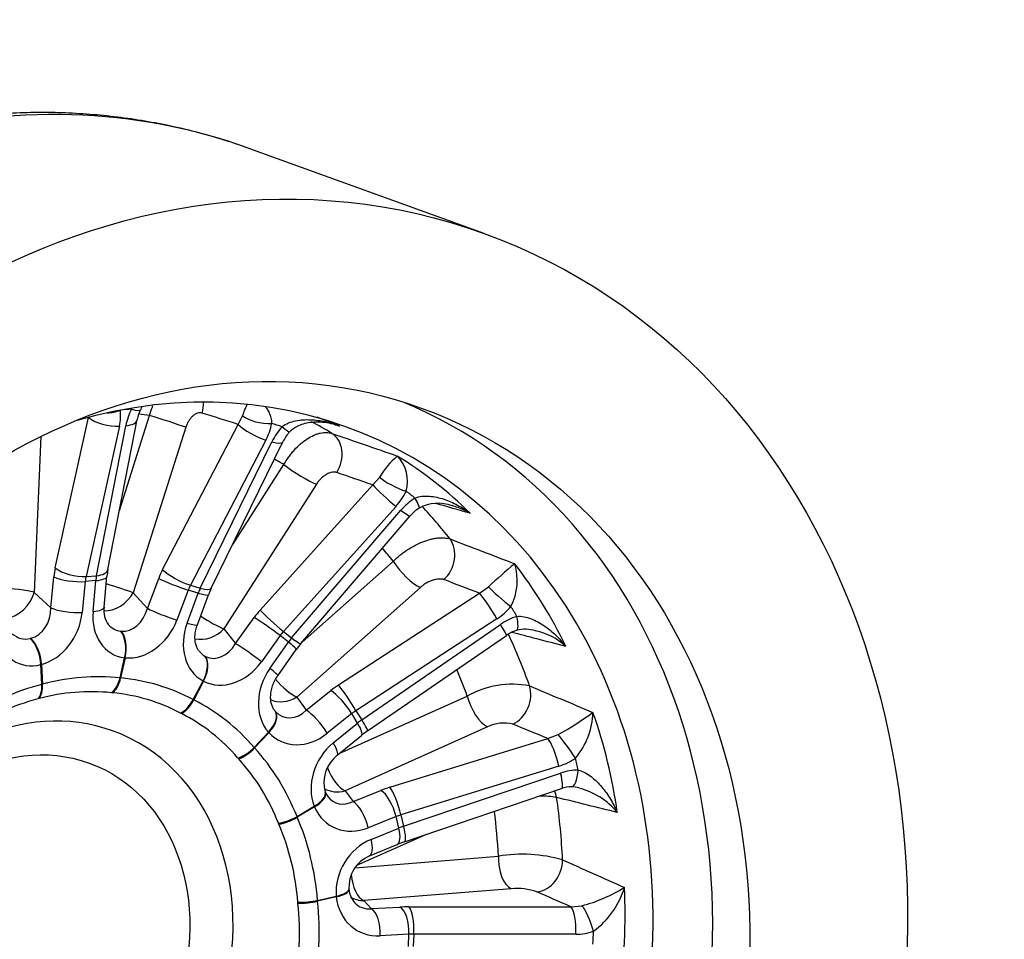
# Model space of a CAD drawing. Header units: millimetres. Extents: x 0 to 1782, y 0 to 1260.
# Tile 5 of 12: x 1205 to 1415, y 356 to 553. Entities that reach past the tile are written whole.
import ezdxf

# ---------------------------------------------------------------- set-up
doc = ezdxf.new("R2010")
doc.units = ezdxf.units.MM
doc.header["$LTSCALE"] = 6
doc.layers.add('CAP355G', color=7, linetype='Continuous')
doc.layers.add('Default', color=7, linetype='Continuous')

# ---------------------------------------------------------------- blocks, each defined once
blk = doc.blocks.new('SE1')
at = {"layer": 'CAP355G', "color": 7, "linetype": 'Continuous'}
for p, q in [((1304.34, 507.35), (1254.21, 525.47)), ((1212.62, 435.85), (1219.75, 467.99)), ((1223.87, 435.47), (1230.12, 467.54)), ((1226.33, 448.09), (1232.79, 468.4)), ((1251.7, 466.53), (1252.66, 468.36)), ((1226.33, 466.13), (1219.2, 433.99)), ((1221.44, 434.17), (1227.69, 466.24)), ((1240.54, 465.9), (1229.29, 430.53)), ((1235.57, 435.47), (1251.7, 466.53)), ((1209.55, 463.95), (1208.08, 430.61)), ((1257.65, 463.17), (1241.52, 432.11)), ((1243.61, 431.49), (1258.92, 462.79)), ((1245.98, 431.51), (1261.29, 462.82)), ((1250.55, 440.86), (1261.49, 457.94)), ((1280.49, 453.59), (1281.97, 455.26)), ((1268.45, 453.74), (1248.64, 422.82)), ((1256.43, 426.83), (1280.49, 453.59)), ((1285.46, 448.99), (1261.4, 422.23)), ((1263.14, 420.86), (1286.52, 448.15)), ((1265.13, 419.66), (1288.51, 446.96)), ((1265.39, 419.96), (1284.89, 437.26)), ((1211.68, 427.32), (1212.32, 433.92)), ((1219.2, 433.99), (1221.44, 434.17)), ((1223.08, 427.46), (1223.67, 434.06)), ((1232.31, 427.19), (1234.74, 433.6)), ((1219.02, 432.93), (1218.38, 426.33)), ((1221.3, 433.12), (1219.02, 432.93)), ((1220.71, 426.52), (1221.3, 433.12)), ((1241.52, 432.11), (1243.61, 431.49)), ((1290.67, 431.68), (1264.25, 408.23)), ((1303.3, 430.44), (1305.21, 431.76)), ((1208.08, 430.61), (1211.68, 427.32)), ((1229.29, 430.53), (1232.31, 427.19)), ((1241.06, 431.1), (1238.63, 424.69)), ((1240.81, 424.04), (1243.18, 430.46)), ((1243.18, 430.46), (1241.06, 431.1)), ((1243, 423.67), (1245.38, 430.1)), ((1273.16, 410.8), (1303.3, 430.44)), ((1251.13, 419.64), (1255.13, 425.22)), ((1307.04, 424.96), (1276.9, 405.31)), ((1278.13, 403.33), (1307.79, 423.75)), ((1248.64, 422.82), (1251.13, 419.64)), ((1260.69, 421.36), (1256.69, 415.78)), ((1262.46, 419.96), (1260.69, 421.36)), ((1261.4, 422.23), (1263.14, 420.86)), ((1279.4, 400.99), (1309.06, 421.41)), ((1258.5, 414.35), (1262.46, 419.96)), ((1260.19, 412.79), (1264.15, 418.4)), ((1209.74, 410.93), (1209.54, 415.15)), ((1209.68, 415.19), (1209.88, 410.97)), ((1226.46, 412.32), (1227.45, 416.64)), ((1227.59, 416.62), (1226.6, 412.3)), ((1209.74, 410.93), (1209.88, 410.97)), ((1226.46, 412.32), (1226.6, 412.3)), ((1242.1, 407.67), (1244.21, 411.66)), ((1244.33, 411.59), (1242.23, 407.61)), ((1224.89, 409.12), (1224.65, 409.15)), ((1266.28, 405.41), (1271.5, 409.6)), ((1273.34, 396.13), (1300.69, 408.41)), ((1209.15, 407.88), (1208.91, 407.82)), ((1242.1, 407.67), (1242.23, 407.61)), ((1264.25, 408.23), (1266.28, 405.41)), ((1239.6, 404.68), (1239.4, 404.79)), ((1275.99, 404.67), (1270.78, 400.47)), ((1277.24, 402.65), (1275.99, 404.67)), ((1276.9, 405.31), (1278.13, 403.33)), ((1272.05, 398.41), (1277.24, 402.65)), ((1255.14, 397.45), (1258.18, 400.71)), ((1258.27, 400.6), (1255.24, 397.35)), ((1272.9, 395.77), (1278.08, 400.01)), ((1305.02, 401.87), (1274.57, 388.2)), ((1317.9, 399.35), (1320.11, 400.18)), ((1284.12, 388.92), (1317.9, 399.35)), ((1255.14, 397.45), (1255.24, 397.35)), ((1251.85, 395), (1251.69, 395.18)), ((1320.29, 393.44), (1286.5, 383.01)), ((1287.09, 380.61), (1320.64, 391.98)), ((1274.57, 388.2), (1276.29, 385.88)), ((1276.29, 385.88), (1282.25, 388.26)), ((1287.28, 377.29), (1320.83, 388.66)), ((1264.3, 382.66), (1267.99, 384.86)), ((1268.05, 384.72), (1264.36, 382.52)), ((1260.42, 381.02), (1260.33, 381.26)), ((1264.3, 382.66), (1264.36, 382.52)), ((1285.48, 382.66), (1279.53, 380.28)), ((1286.07, 380.22), (1285.48, 382.66)), ((1286.5, 383.01), (1287.09, 380.61)), ((1292.09, 378.92), (1277.05, 372.17)), ((1280.13, 377.78), (1286.07, 380.22)), ((1279.77, 374.27), (1285.7, 376.71)), ((1276.71, 371.71), (1307.36, 374.2)), ((1310.1, 367.25), (1278.6, 364.69)), ((1264.49, 364.12), (1264.47, 364.39)), ((1268.68, 364.74), (1272.68, 365.66)), ((1268.68, 364.74), (1268.7, 364.58)), ((1272.7, 365.5), (1268.7, 364.58)), ((1278.6, 364.69), (1280.18, 362.98)), ((1280.18, 362.98), (1286.31, 363.31)), ((1288.24, 363.36), (1322.87, 363.36)), ((1322.87, 363.36), (1325.21, 363.59)), ((1288.22, 357.49), (1282.08, 357.16)), ((1288.1, 354.86), (1288.22, 357.49)), ((1289.27, 357.5), (1289.15, 354.92)), ((1323.9, 357.51), (1289.27, 357.5))]:
    blk.add_line(p, q, dxfattribs=at)
for centre, radius, start, end in [((1216.03, 468.51), 10.57, 347.0078, 5.757), ((1240.84, 463.61), 13.41, 152.6899, 168.6818), ((1238.25, 465.9), 8.29, 152.3833, 168.5782), ((1238.89, 384.65), 88.52, 67.0542, 70.3941), ((1246.49, 469.04), 12.61, 332.2636, 349.2749), ((1271.88, 456.43), 14.43, 138.2847, 153.8221), ((-1875.58, -9430.13), 10385.22, 72.349069, 72.355276), ((1269.45, 458.83), 9.08, 137.8226, 153.9515), ((1296.75, 446.67), 17.1, 130.0995, 149.8482), ((1239.7, 385.18), 87.64, 45.343, 58.3065), ((1280.17, 454.34), 7.76, 344.1935, 44.1192), ((1275.36, 458.12), 13.61, 317.8952, 334.3734), ((1297.3, 438.93), 14.18, 123.4043, 139.4362), ((1295.09, 441.4), 8.61, 122.7053, 139.7896), ((1294.51, 440.99), 8.66, 70.1453, 118.0239), ((-1767.46, -10329.67), 11205.58, 74.10594, 74.144772), ((1387.52, 344.16), 120.21, 129.6376, 133.2173), ((1299.58, 433.14), 11.81, 331.9347, 17.7145), ((1234.48, 377.4), 96.7, 25.5108, 37.8492), ((1239.74, 432.53), 16.14, 169.5328, 174.5856), ((1262.07, 423.81), 17.84, 154.4279, 159.3552), ((1227.94, 426.69), 4.92, 171.049, 217.456), ((1299.69, 436.26), 13.49, 303.0701, 319.9367), ((1315.24, 412.98), 13.09, 107.4594, 124.6644), ((1313.33, 415.38), 7.39, 106.4525, 125.2687), ((1313.13, 415.54), 7.18, 72.606, 105.2332), ((1312.47, 409.05), 13.64, 47.1017, 78.0575), ((1280.42, 406.76), 20.01, 139.8236, 144.4149), ((1310.26, 391.74), 19.23, 78.7935, 119.847), ((1220.29, 366.83), 42.54, 84.1128, 105.1881), ((1221.38, 370.91), 38.37, 61.9981, 84.7493), ((1222.01, 358.58), 50.95, 104.8999, 123.4589), ((1221.85, 369.67), 39.25, 40.5338, 63.1157), ((1287.28, 459.69), 67.96, 298.8848, 306.3534), ((1311.99, 405.32), 15.58, 319.3316, 358.6493), ((1222.92, 368.17), 110.92, 7.9656, 19.3666), ((1308.5, 394.63), 8.04, 75.9349, 115.6571), ((1292.76, 381.8), 23.39, 124.8599, 128.8764), ((1277.41, 389.94), 7.37, 127.7685, 195.965), ((1218.83, 365.13), 44.52, 21.2344, 42.1256), ((1316.56, 405.47), 12.59, 287.2047, 305.0966), ((1324.47, 380.79), 11.82, 90.2133, 108.8826), ((1274.09, 389.41), 4.04, 201.6163, 203.2099), ((1273.72, 389.25), 3.64, 203.2281, 218.8306), ((1322.86, 383.05), 5.97, 88.5923, 109.8837), ((1323.16, 384.38), 4.65, 72.2914, 91.7502), ((1320.78, 373.72), 15.49, 39.3159, 75.8854), ((1315.72, 361.03), 26.04, 81.0025, 88.7578), ((1212.38, 360.53), 52.23, 4.2346, 23.0976), ((1297.4, 347.76), 31.22, 108.9307, 112.0091), ((1282.76, 367.53), 7.37, 113.9639, 182.8816), ((1312.44, 342.95), 31.66, 74.2147, 99.2358), ((1279.94, 367.52), 4.56, 184.5935, 186.1919), ((1280.01, 367.4), 4.61, 184.5556, 222.0315), ((1311.25, 353.86), 13.43, 71.1318, 94.9168), ((1316.36, 396.53), 34.1, 285.0432, 301.7065), ((1317.25, 372.52), 17.75, 305.9623, 343.6128), ((1210.38, 361.41), 124.05, 352.1514, 2.8189), ((1205.5, 357.74), 59.34, 348.8026, 6.1677), ((1323.88, 369.04), 11.53, 270.0704, 289.2168)]:
    blk.add_arc(centre, radius, start, end, dxfattribs=at)
for centre, major_axis, ratio, start_param, end_param in [((1193.87, 358.54), (60.34, 166.93), 0.827748, 0, 3.141593), ((1231.21, 345.04), (-43.71, -120.92), 0.827748, 0, 3.686084), ((1236.08, 343.28), (46.85, 129.59), 0.827748, 3.178495, 6.246283), ((1224.07, 471.82), (4.97, 0.55), 0.560871, 4.573437, 5.171789), ((1204.25, 357.02), (78.31, 97.26), 0.733818, 0.596614, 0.619644), ((1226.45, 472.01), (-4.45, 2.28), 0.23059, 2.274243, 3.140267), ((1239.42, 470.31), (-1.8, -5.72), 0.797674, 1.584166, 1.977683), ((1859, 138.1), (-1548.14, 509.26), 0.077461, -1.119816, -1.119747), ((1223.85, 468.38), (4.88, -1.08), 0.40934, 3.812905, 5.333337), ((1225.22, 468.49), (-4.91, 0.96), 0.424374, 2.181019, 3.141726), ((1207.32, 353.68), (40.1, 110.93), 0.827748, 0.154765, 0.178811), ((1235.96, 467.26), (5.72, -1.82), 0.026331, 0.647562, 2.165999), ((1856.09, 121.81), (-1540.74, 550.3), 0.081676, -1.138715, -1.133283), ((1256.75, 468.92), (4.92, -0.9), 0.415092, 3.810717, 5.233449), ((1255.52, 465.39), (4.44, -2.3), 0.243481, 3.812562, 5.332994), ((1204.83, 356.96), (86.08, 91.85), 0.767695, 0.354277, 0.377307), ((1258.98, 468.25), (-3.74, 3.32), 0.062431, 2.229826, 3.138651), ((1212.51, 351.8), (43.5, 120.34), 0.827748, 6.118544, 6.16561), ((1269.02, 459.3), (-1.96, -5.67), 0.794687, 1.293113, 2.965407), ((1256.8, 465.01), (-4.49, 2.2), 0.259534, 2.185332, 3.141593), ((1207.32, 353.68), (40.1, 110.93), 0.827748, -0.159394, -0.135658), ((1264.66, 456.79), (5.05, -3.24), 0.148156, 4.133343, 5.651779), ((1849.03, 106.75), (-1523.02, 588.16), 0.079397, -1.157768, -1.152336), ((1285.83, 454.28), (4.52, -2.15), 0.249699, 3.817095, 5.239827), ((1283.65, 451.04), (3.72, -3.34), 0.07593, 3.767035, 5.287467), ((1205.35, 356.69), (92.67, 86.12), 0.806069, 0.114382, 0.137412), ((1287.68, 452.83), (-2.75, 4.18), 0.090822, 3.144978, 4.139245), ((1212.51, 351.8), (43.5, 120.34), 0.827748, 5.804385, 5.888071), ((1284.71, 450.21), (-3.8, 3.25), 0.09143, 2.143854, 3.141593), ((1293.1, 437.77), (-2.13, -5.61), 0.794804, 1.002857, 2.675152), ((1207.32, 353.68), (40.1, 110.93), 0.827748, -0.473554, -0.438138), ((1218.55, 430.92), (-1.06, 10.95), 0.568203, 1.050213, 1.239004), ((1216.72, 436.24), (4.88, -1.08), 0.40934, 3.812905, 5.333337), ((1288.05, 436.12), (3.98, -4.49), 0.308141, 4.196969, 5.715405), ((1216.42, 434.31), (4.98, -0.48), 0.267807, 3.771451, 5.290091), ((1222.64, 431.32), (-0.67, 5.96), 0.604099, 1.040809, 1.2296), ((1223.94, 431.42), (-0.34, 5.99), 0.445181, 1.069507, 1.258298), ((1218.69, 434.5), (-4.98, 0.44), 0.272643, 2.14633, 3.139001), ((1218.96, 436.42), (-4.91, 0.96), 0.424374, 2.181019, 3.141593), ((1240.68, 430.45), (3.12, 10.55), 0.603861, 1.260887, 1.449677), ((1238.56, 432.47), (4.68, -1.77), 0.0964, 3.792435, 5.311074), ((1239.39, 434.33), (4.44, -2.3), 0.243481, 3.812562, 5.332994), ((1224.7, 431.89), (5.72, -1.82), 0.026331, 0.647562, 1.787063), ((1244.5, 429.32), (1.69, 5.76), 0.640006, 1.259456, 1.448246), ((1245.72, 428.96), (1.74, 5.74), 0.480947, 1.263781, 1.452572), ((1241.49, 433.71), (-4.49, 2.2), 0.259534, 2.185332, 3.141593), ((1838.54, 94.41), (-1496.48, 619.67), 0.070698, -1.17593, -1.170498), ((1308.44, 429.36), (3.83, -3.21), 0.080882, 3.777508, 5.200241), ((1203.17, 430.14), (5.99, -0.26), 0.198241, 0.617509, 1.965002), ((1203.17, 430.14), (4.05, 4.42), 0.696591, 3.85892, 5.37075), ((1224.7, 431.89), (4.45, 4.03), 0.74876, 3.79828, 5.140448), ((1240.69, 431.83), (-4.69, 1.73), 0.101564, 2.168724, 3.141593), ((1305.48, 426.74), (2.73, -4.19), 0.076915, 1.082352, 2.602783), ((1206.45, 427.13), (-0.29, -6.48), 0.805884, 0.244763, 1.636301), ((1215.77, 427.71), (4.98, -0.48), 0.267807, 3.771451, 5.290091), ((1218.1, 427.9), (-4.98, 0.44), 0.272643, 2.14633, 3.141593), ((1205.75, 356.24), (97.82, 80.24), 0.848032, 6.157781, 6.180811), ((1209.06, 425.75), (4.61, 10.2), 0.801333, 3.721801, 5.113339), ((1230.07, 427.46), (4.99, 10.14), 0.787257, 2.026808, 3.418346), ((1227.46, 428.84), (-0.93, -6.49), 0.776431, 0.034489, 1.426027), ((1236.14, 426.06), (4.68, -1.77), 0.0964, 3.792435, 5.311074), ((1244.85, 425.87), (5.05, -3.24), 0.148156, 4.578653, 5.651779), ((1260.77, 422.02), (-6.9, -8.57), 0.584514, 4.619596, 4.808387), ((1258.29, 422.67), (4.06, -2.91), 0.077321, 0.997433, 2.516073), ((1259.59, 424.29), (3.72, -3.34), 0.07593, 3.767035, 5.287467), ((1309.74, 427.25), (-1.49, 4.77), 0.214165, 3.144747, 4.264496), ((1227.46, 428.84), (1.15, 6.46), 0.751257, 2.616979, 3.193863), ((1229.96, 427.47), (4.97, 10.12), 0.805067, 3.438601, 4.830139), ((1249.61, 421.6), (5.49, 9.89), 0.799358, 1.761208, 3.152746), ((1238.31, 425.41), (-4.69, 1.73), 0.101564, 2.168724, 3.141593), ((1306.22, 425.53), (-2.84, 4.12), 0.063485, 3.141593, 4.222165), ((1209.17, 425.78), (4.46, 10.31), 0.782692, 2.295802, 3.68734), ((1206.45, 427.13), (0.47, 6.5), 0.775808, 2.593841, 3.400853), ((1232.49, 423.28), (-7.69, -0.39), 0.129477, 0.685092, 0.712592), ((1224.84, 418.02), (-0.55, -4.97), 0.562585, 1.352507, 2.686821), ((1225.1, 417.99), (-0.46, -4.98), 0.536171, 1.342619, 2.676933), ((1244.85, 425.87), (4.73, 3.7), 0.804465, 3.718535, 4.898288), ((1263.94, 419.48), (3.82, 4.63), 0.620513, 1.485475, 1.674266), ((1212.51, 351.8), (43.5, 120.34), 0.827748, 5.490226, 5.592908), ((1212.43, 421.64), (-7.17, -1.56), 0.042581, -0.807571, -0.780071), ((1206.82, 416.5), (1.24, -4.84), 0.502147, 1.162559, 2.496873), ((1207.07, 416.57), (1.29, -4.83), 0.472581, 1.157602, 2.491916), ((1247.12, 422.97), (1.55, 6.36), 0.763979, 2.964312, 4.35585), ((1254.29, 417.09), (4.06, -2.91), 0.077321, 0.997433, 2.516073), ((1264.95, 418.68), (-3.62, -4.78), 0.461537, 4.604353, 4.793144), ((1260.06, 421.28), (-4.09, 2.88), 0.072335, 3.141593, 4.138445), ((1261.34, 422.92), (-3.8, 3.25), 0.09143, 2.143854, 3.141593), ((1247.12, 422.97), (-1.79, -6.28), 0.743907, 5.796687, 6.124047), ((1241.72, 413.03), (-2.36, -4.41), 0.569139, 1.565613, 2.899927), ((1241.94, 412.91), (-2.25, -4.46), 0.546091, 1.551288, 2.885602), ((1251.26, 417.67), (-7.93, 0.74), 0.289177, 0.604286, 0.631786), ((1212.43, 421.64), (-5.07, -6.2), 0.453186, 0.543959, 0.571459), ((1232.49, 423.28), (-6.49, -5.96), 0.459669, 0.373219, 0.400719), ((1249.51, 421.65), (-5.35, -9.97), 0.814437, 0.020636, 1.412174), ((1212.89, 354.9), (27.46, 53.27), 0.804368, 0.299907, 0.628954), ((1265.89, 408.78), (-5.88, -9.63), 0.818976, 4.631945, 6.023483), ((1256.11, 415.67), (-4.09, 2.88), 0.072335, 3.141593, 4.138445), ((1207.32, 353.68), (40.1, 110.93), 0.827748, -0.787713, -0.730797), ((1212.03, 354.67), (25.89, 53.95), 0.793489, 0.589754, 0.9188), ((1207.02, 412.28), (1.25, -4.84), 0.501511, 0.288527, 1.161573), ((1207.27, 412.35), (1.28, -4.83), 0.473236, 0.285466, 1.158512), ((1223.85, 413.7), (-0.54, -4.97), 0.562253, 0.478231, 1.351278), ((1224.1, 413.67), (-0.48, -4.98), 0.536524, 0.470719, 1.343765), ((1213.74, 354.81), (28.6, 52.74), 0.817762, 0.005286, 0.334332), ((1251.26, 417.67), (-7.88, -5.27), 0.476309, 0.241545, 0.269045), ((1261.63, 412.68), (3.98, -4.49), 0.308141, 4.580665, 5.715405), ((1276.86, 406.46), (-9.49, -5.57), 0.512116, 4.803172, 4.991962), ((1275.34, 407.09), (2.73, -4.19), 0.076915, 1.082352, 2.602783), ((1309.29, 407.82), (2.29, 5.55), 0.798014, 3.853268, 5.525562), ((1273.68, 405.89), (3.13, -3.9), 0.236352, 1.068461, 2.5871), ((1303.86, 407.27), (-2.46, 5.47), 0.437962, 1.169998, 2.688434), ((1207.73, 353.53), (17.16, 47.48), 0.827748, 0, 1.38528), ((1239.61, 409.04), (-2.35, -4.41), 0.56913, 0.691285, 1.564331), ((1239.83, 408.93), (-2.26, -4.46), 0.54612, 0.679448, 1.552494), ((1214.49, 354.42), (-29.13, -52.45), 0.832906, 2.844015, 3.173062), ((1261.63, 412.68), (4.87, 3.51), 0.858251, 3.606352, 4.632554), ((1255.79, 402.02), (3.8, 3.26), 0.521168, 4.905644, 6.239958), ((1255.96, 401.83), (3.69, 3.37), 0.50137, 4.889959, 6.224274), ((1263.49, 410.09), (2.32, 5.99), 0.75323, -3.596311, -3.52516), ((1266.89, 405.38), (-7.93, 1.78), 0.433773, 0.526653, 0.554153), ((1263.49, 410.09), (2.08, 6.12), 0.768119, 2.740799, 4.132337), ((1268.46, 401.7), (3.13, -3.9), 0.236352, 1.068461, 2.5871), ((1279.04, 402.76), (-5.24, -2.93), 0.547761, 4.815138, 5.003928), ((1279.75, 401.61), (-5, -3.33), 0.388984, 4.778389, 4.96718), ((1274.92, 403.88), (-3.16, 3.87), 0.232032, 3.141593, 4.208109), ((1276.56, 405.11), (-2.84, 4.12), 0.063485, 3.141593, 4.222165), ((1825.62, 85.98), (-1463.35, 642.09), 0.055876, -1.192074, -1.186642), ((1207.73, 353.53), (17.16, 47.48), 0.827748, 1.757167, 6.283185), ((1266.89, 405.38), (-9.09, -4.08), 0.500168, 0.141207, 0.168707), ((1265.81, 408.87), (5.65, 9.78), 0.830328, 2.883789, 4.275327), ((1322.39, 396.59), (2.87, -4.09), 0.074834, 1.164272, 2.587004), ((1277.3, 390.25), (-6.04, -9.44), 0.844511, 4.342659, 5.734197), ((1269.73, 399.64), (-3.16, 3.87), 0.232032, 3.14421, 4.208109), ((1318.87, 394.86), (1.47, -4.78), 0.20009, 1.207779, 2.72821), ((1252.75, 398.77), (-3.79, -3.26), 0.521471, 0.889895, 1.762941), ((1252.92, 398.58), (-3.7, -3.36), 0.501086, 0.876376, 1.749422), ((1215.07, 353.77), (28.81, 52.55), 0.848615, 5.669689, 5.998735), ((1205.99, 355.65), (101.11, 74.77), 0.892954, -0.370881, -0.347851), ((1273.41, 393.59), (2.46, -5.47), 0.437962, 4.614335, 5.830027), ((1319.23, 393.4), (-1.6, 4.74), 0.190044, 3.141593, 4.344051), ((1323.01, 394.03), (0, 5), 0.295527, 3.146192, 4.424158), ((1265.67, 386.09), (-4.65, -1.83), 0.423367, 1.918873, 3.133258), ((1265.78, 385.83), (-4.59, -1.98), 0.406385, 1.905367, 3.133908), ((1273.41, 393.59), (4.81, 3.58), 0.904855, 3.519543, 4.321366), ((1287.36, 385.29), (-10.76, -2.31), 0.39388, -1.350236, -1.161446), ((1283.21, 383.77), (1.86, -4.64), 0.365125, 1.186448, 2.705088), ((1285.09, 384.43), (1.47, -4.78), 0.20009, 1.207779, 2.72821), ((1314.82, 385.09), (-1.46, -5.82), 0.834717, 2.060539, 2.321804), ((1274.98, 391.48), (2.44, 5.83), 0.786821, 2.718988, 3.884233), ((1277.26, 381.39), (1.86, -4.64), 0.365125, 1.186448, 2.705088), ((1212.51, 351.8), (43.5, 120.34), 0.827748, 5.176066, 5.28508), ((1277.86, 387.61), (-9.98, -2.4), 0.527319, 0.0687, 0.0962), ((1277.25, 390.36), (5.75, 9.65), 0.851934, 2.58949, 3.981028), ((1207.32, 353.68), (40.1, 110.93), 0.827748, 5.181313, 5.266403), ((1261.99, 383.89), (-4.65, -1.84), 0.423939, 1.045013, 1.918059), ((1262.09, 383.63), (-4.59, -1.97), 0.405828, 1.033098, 1.906144), ((1215.42, 352.91), (27.38, 53.19), 0.863118, 5.335191, 5.664237), ((1288.33, 380.8), (-5.9, -1.12), 0.429344, -1.338781, -1.14999), ((1283.8, 381.33), (-1.9, 4.62), 0.361894, 3.141593, 4.324711), ((1288.67, 379.41), (-5.77, -1.68), 0.270697, -1.373231, -1.18444), ((1285.67, 382.03), (-1.6, 4.74), 0.190044, 3.141593, 4.344051), ((1282.73, 367.82), (-5.79, -9.47), 0.871933, 4.013302, 5.40484), ((1277.87, 378.89), (-1.9, 4.62), 0.361894, 3.137846, 4.324711), ((1310.52, 373.05), (-0.49, 5.98), 0.524913, 1.33573, 2.854166), ((1316.02, 372.38), (2.42, 5.49), 0.804001, 3.559429, 5.231724), ((1279.03, 370.49), (-0.49, 5.98), 0.524913, 1.562974, 2.854166), ((1270.41, 366.77), (-4.98, -0.39), 0.285311, 2.020752, 3.137915), ((1270.44, 366.48), (-4.97, -0.55), 0.270434, 2.011669, 3.142106), ((1811.55, 82.29), (-1426.52, 653.33), 0.035533, -1.204922, -1.199491), ((1266.41, 365.85), (-4.98, -0.4), 0.286082, 1.147209, 2.020255), ((1266.44, 365.56), (-4.97, -0.54), 0.269673, 1.139092, 2.012139), ((1215.51, 351.94), (24.67, 54.38), 0.874031, 4.978681, 5.307728), ((1283.09, 366.09), (-10.42, -0.31), 0.552341, 0.022007, 0.049507), ((1282.72, 367.95), (5.45, 9.7), 0.875887, 2.257099, 3.648637), ((1279.03, 370.49), (4.41, 4.07), 0.939715, 3.396093, 3.924877), ((1280.46, 368.93), (2.53, 5.62), 0.814593, 2.805094, 3.591), ((1279.83, 358.14), (0.27, -4.99), 0.451036, 1.349195, 2.867835), ((1291.25, 360.59), (-10.98, 0.8), 0.241427, -1.275392, -1.086602), ((1285.96, 358.47), (0.27, -4.99), 0.451036, 1.349195, 2.867835), ((1287.89, 358.52), (0, -5), 0.281538, 1.366971, 2.887402), ((1322.52, 358.52), (0, -5), 0.281538, 1.366971, 2.887402), ((1326.3, 359.17), (1.64, -4.72), 0.202207, 1.285249, 2.707981), ((1206.05, 354.98), (101.1, 72.02), 0.940265, -0.644794, -0.621765), ((1290.9, 355.75), (-5.98, 0.59), 0.277008, -1.267311, -1.07852)]:
    blk.add_ellipse(centre, major_axis=major_axis, ratio=ratio, start_param=start_param, end_param=end_param, dxfattribs=at)
for centre, major_axis in [((1244, 340.42), (60.34, 166.93)), ((1244, 340.42), (46.85, 129.59)), ((1205.47, 354.34), (-14.38, -39.78))]:
    blk.add_ellipse(centre, major_axis=major_axis, ratio=0.827748, dxfattribs=at)
for points, knots in [([(1254.27, 525.43), (1252.58, 526.03), (1249.44, 527.14), (1244, 528.73), (1238.3, 530.13), (1232.5, 531.28), (1226.65, 532.17), (1220.75, 532.79), (1214.81, 533.15), (1208.84, 533.25), (1202.84, 533.07), (1196.83, 532.64), (1190.81, 531.94), (1184.8, 530.97), (1178.79, 529.74), (1172.81, 528.25), (1166.86, 526.5), (1160.95, 524.49), (1155.08, 522.23), (1149.28, 519.71), (1143.54, 516.95), (1137.88, 513.94), (1132.3, 510.7), (1126.81, 507.22), (1121.43, 503.51), (1116.16, 499.58), (1111.01, 495.43), (1105.98, 491.08), (1101.09, 486.51), (1096.34, 481.76), (1091.75, 476.81), (1087.3, 471.68), (1083.02, 466.38), (1078.92, 460.92), (1074.98, 455.3), (1071.23, 449.53), (1067.67, 443.62), (1064.3, 437.58), (1061.12, 431.42), (1058.15, 425.15), (1055.39, 418.78), (1052.84, 412.31), (1050.5, 405.77), (1048.38, 399.15), (1046.49, 392.46), (1044.82, 385.73), (1043.37, 378.95), (1042.16, 372.14), (1041.18, 365.31), (1040.43, 358.47), (1039.92, 351.62), (1039.64, 344.79), (1039.6, 337.97), (1039.8, 331.18), (1040.23, 324.44), (1040.9, 317.74), (1041.81, 311.11), (1042.95, 304.55), (1044.33, 298.06), (1045.93, 291.68), (1047.77, 285.39), (1049.83, 279.22), (1052.12, 273.17), (1054.62, 267.25), (1057.34, 261.47), (1060.27, 255.84), (1063.41, 250.37), (1066.75, 245.07), (1070.28, 239.95), (1074, 235.01), (1077.91, 230.26), (1082, 225.72), (1086.25, 221.38), (1090.67, 217.25), (1095.24, 213.34), (1099.96, 209.65), (1104.83, 206.2), (1109.82, 202.98), (1114.94, 199.99), (1120.19, 197.25), (1125.5, 194.78), (1130.11, 192.85), (1132.67, 191.95), (1133.64, 191.6)], [0, 0, 0, 0, 0.010099, 0.022307, 0.034517, 0.046729, 0.058948, 0.071175, 0.083412, 0.095663, 0.107929, 0.120212, 0.132512, 0.144831, 0.157169, 0.169527, 0.181904, 0.194301, 0.206717, 0.219151, 0.231603, 0.24407, 0.256553, 0.269049, 0.281559, 0.294079, 0.30661, 0.31915, 0.331698, 0.344253, 0.356813, 0.369379, 0.381949, 0.394523, 0.407099, 0.419679, 0.43226, 0.444844, 0.457429, 0.470015, 0.482603, 0.495191, 0.507781, 0.520371, 0.532962, 0.545553, 0.558145, 0.570738, 0.58333, 0.595923, 0.608514, 0.621106, 0.633695, 0.646283, 0.658869, 0.671451, 0.684029, 0.696603, 0.70917, 0.72173, 0.734281, 0.746823, 0.759354, 0.771872, 0.784377, 0.796866, 0.809338, 0.821793, 0.834229, 0.846646, 0.859042, 0.871417, 0.883772, 0.896106, 0.90842, 0.920715, 0.932992, 0.945252, 0.957498, 0.969732, 0.981955, 0.994171, 1, 1, 1, 1]), ([(1232.79, 468.4), (1232.95, 469.03), (1233.15, 469.64), (1233.42, 470.34), (1233.46, 470.45), (1233.51, 470.56)], [0, 0, 0, 0, 0.125, 0.125, 0.1488872, 0.1488872, 0.1488872, 0.1488872]), ([(1252.66, 468.36), (1252.74, 468.57), (1252.81, 468.77), (1252.94, 469.14), (1253.01, 469.3), (1253.2, 469.78), (1253.32, 470.05), (1253.51, 470.46), (1253.58, 470.61), (1253.65, 470.75)], [0, 0, 0, 0, 0.0625, 0.0625, 0.125, 0.125, 0.25, 0.25, 0.3404734, 0.3404734, 0.3404734, 0.3404734]), ([(1257.59, 470.21), (1257.7, 470.08), (1257.8, 469.95), (1258.07, 469.56), (1258.22, 469.28), (1258.49, 468.67), (1258.61, 468.33), (1258.75, 467.77), (1258.79, 467.57), (1258.85, 467.15), (1258.87, 466.93), (1258.88, 466.7)], [0.5510284, 0.5510284, 0.5510284, 0.5510284, 0.625, 0.625, 0.75, 0.75, 0.875, 0.875, 0.9375, 0.9375, 1, 1, 1, 1]), ([(1244.01, 468.95), (1243.71, 469.05), (1243.38, 469.04), (1242.88, 468.89), (1242.71, 468.81), (1242.37, 468.61), (1242.21, 468.49), (1241.89, 468.21), (1241.74, 468.05), (1241.44, 467.69), (1241.3, 467.5), (1241.05, 467.08), (1240.93, 466.85), (1240.72, 466.39), (1240.62, 466.15), (1240.54, 465.9)], [0, 0, 0, 0, 0.25, 0.25, 0.375, 0.375, 0.5, 0.5, 0.625, 0.625, 0.75, 0.75, 0.875, 0.875, 1, 1, 1, 1]), ([(1261.1, 466.03), (1261.53, 466.37), (1261.99, 466.62), (1262.97, 467.03), (1263.49, 467.18), (1264.53, 467.39), (1265.06, 467.46), (1266.12, 467.54), (1266.66, 467.54), (1268.25, 467.48), (1269.3, 467.34), (1270.86, 466.99), (1271.38, 466.85), (1272.14, 466.62), (1272.4, 466.53), (1272.9, 466.36), (1273.15, 466.26), (1273.4, 466.17)], [0, 0, 0, 0, 0.125, 0.125, 0.25, 0.25, 0.375, 0.375, 0.5, 0.5, 0.75, 0.75, 0.875, 0.875, 0.9375, 0.9375, 1, 1, 1, 1]), ([(1262.74, 464.91), (1262.87, 465.07), (1263.24, 465.49), (1264.14, 466.07), (1265.36, 466.6), (1266.82, 466.96), (1268.45, 467.1), (1270.2, 467), (1271.66, 466.74), (1272.42, 466.48), (1272.66, 466.4)], [0, 0, 0, 0, 0.054093, 0.164763, 0.291294, 0.433427, 0.588984, 0.757262, 0.934311, 1, 1, 1, 1]), ([(1273.4, 466.17), (1273.18, 466.25), (1272.95, 466.33), (1272.71, 466.4), (1272.69, 466.41), (1272.67, 466.42)], [0, 0, 0, 0, 0.0625, 0.0625, 0.06834338, 0.06834338, 0.06834338, 0.06834338]), ([(1261.49, 457.94), (1261.81, 458.5), (1262.16, 459.04), (1262.73, 459.83), (1262.92, 460.08), (1263.33, 460.58), (1263.54, 460.83), (1264.18, 461.53), (1264.62, 461.96), (1265.54, 462.75), (1266.01, 463.11), (1266.96, 463.73), (1267.43, 463.99), (1268.14, 464.3), (1268.37, 464.39), (1268.84, 464.55), (1269.06, 464.61), (1269.73, 464.77), (1270.17, 464.81), (1271, 464.8), (1271.38, 464.73), (1271.75, 464.61)], [0, 0, 0, 0, 0.125, 0.125, 0.1875, 0.1875, 0.25, 0.25, 0.375, 0.375, 0.5, 0.5, 0.625, 0.625, 0.6875, 0.6875, 0.75, 0.75, 0.875, 0.875, 1, 1, 1, 1]), ([(1271.75, 464.61), (1274.05, 463.81), (1276.35, 463.01), (1278.65, 462.21), (1281.01, 461.39), (1283.38, 460.57), (1285.74, 459.75)], [0, 0, 0, 0, 0.493334, 0.493334, 0.493334, 1, 1, 1, 1]), ([(1272.82, 456.25), (1272.52, 456.35), (1272.16, 456.37), (1271.6, 456.26), (1271.4, 456.2), (1271, 456.05), (1270.8, 455.95), (1270.4, 455.72), (1270.2, 455.59), (1269.8, 455.29), (1269.61, 455.12), (1269.25, 454.76), (1269.07, 454.57), (1268.74, 454.17), (1268.59, 453.96), (1268.45, 453.74)], [0, 0, 0, 0, 0.25, 0.25, 0.375, 0.375, 0.5, 0.5, 0.625, 0.625, 0.75, 0.75, 0.875, 0.875, 1, 1, 1, 1]), ([(1289.49, 450.77), (1289.98, 450.98), (1290.49, 451.09), (1291.53, 451.2), (1292.06, 451.21), (1293.12, 451.13), (1293.64, 451.05), (1294.67, 450.83), (1295.19, 450.69), (1296.7, 450.19), (1297.67, 449.76), (1299.07, 449), (1299.53, 448.73), (1300.21, 448.29), (1300.43, 448.14), (1300.86, 447.84), (1301.08, 447.68), (1301.29, 447.52)], [0, 0, 0, 0, 0.125, 0.125, 0.25, 0.25, 0.375, 0.375, 0.5, 0.5, 0.75, 0.75, 0.875, 0.875, 0.9375, 0.9375, 1, 1, 1, 1]), ([(1301.29, 447.52), (1301.09, 447.63), (1300.88, 447.75), (1300.47, 447.96), (1300.26, 448.07), (1299.62, 448.37), (1299.18, 448.56), (1298.31, 448.88), (1297.89, 449.02), (1297.46, 449.15)], [0, 0, 0, 0, 0.0625, 0.0625, 0.125, 0.125, 0.25, 0.25, 0.3672045, 0.3672045, 0.3672045, 0.3672045]), ([(1284.89, 437.26), (1285.33, 437.71), (1285.8, 438.13), (1286.55, 438.74), (1286.8, 438.93), (1287.33, 439.32), (1287.6, 439.5), (1288.41, 440.04), (1288.96, 440.36), (1290.08, 440.95), (1290.65, 441.21), (1291.77, 441.64), (1292.31, 441.82), (1293.12, 442.03), (1293.39, 442.09), (1293.91, 442.18), (1294.16, 442.22), (1294.9, 442.3), (1295.37, 442.3), (1296.25, 442.23), (1296.65, 442.14), (1297.01, 442.02)], [0, 0, 0, 0, 0.125, 0.125, 0.1875, 0.1875, 0.25, 0.25, 0.375, 0.375, 0.5, 0.5, 0.625, 0.625, 0.6875, 0.6875, 0.75, 0.75, 0.875, 0.875, 1, 1, 1, 1]), ([(1297.01, 442.02), (1299.28, 441.15), (1301.56, 440.28), (1303.83, 439.41), (1306.17, 438.52), (1308.5, 437.63), (1310.84, 436.73)], [0, 0, 0, 0, 0.493334, 0.493334, 0.493334, 1, 1, 1, 1]), ([(1295.71, 433.32), (1295.42, 433.44), (1295.05, 433.48), (1294.43, 433.45), (1294.21, 433.42), (1293.77, 433.33), (1293.54, 433.27), (1293.07, 433.12), (1292.84, 433.03), (1292.37, 432.82), (1292.14, 432.7), (1291.69, 432.44), (1291.47, 432.3), (1291.05, 432), (1290.85, 431.84), (1290.67, 431.68)], [0, 0, 0, 0, 0.25, 0.25, 0.375, 0.375, 0.5, 0.5, 0.625, 0.625, 0.75, 0.75, 0.875, 0.875, 1, 1, 1, 1]), ([(1311.31, 425.47), (1311.82, 425.52), (1312.33, 425.48), (1313.35, 425.29), (1313.86, 425.14), (1314.84, 424.76), (1315.32, 424.54), (1316.25, 424.04), (1316.71, 423.76), (1318.02, 422.86), (1318.84, 422.18), (1320, 421.07), (1320.37, 420.68), (1320.9, 420.08), (1321.08, 419.88), (1321.42, 419.47), (1321.59, 419.26), (1321.75, 419.05)], [0, 0, 0, 0, 0.125, 0.125, 0.25, 0.25, 0.375, 0.375, 0.5, 0.5, 0.75, 0.75, 0.875, 0.875, 0.9375, 0.9375, 1, 1, 1, 1]), ([(1243.34, 418.07), (1243.22, 418.23), (1243, 418.54), (1242.69, 419.28), (1242.5, 420.23), (1242.47, 421.34), (1242.63, 422.53), (1242.87, 423.26), (1243, 423.67)], [0, 0, 0, 0, 0.150835, 0.315516, 0.491969, 0.664498, 0.836604, 1, 1, 1, 1]), ([(1321.75, 419.05), (1319.68, 419.59), (1317.61, 420.12), (1315.54, 420.66), (1313.75, 421.13), (1311.97, 421.59), (1310.18, 422.06)], [0, 0, 0, 0, 0.4933342, 0.4933342, 0.4933342, 0.9191862, 0.9191862, 0.9191862, 0.9191862]), ([(1259.42, 405.48), (1259.42, 405.49), (1259.28, 405.67), (1259.02, 406.14), (1258.75, 406.97), (1258.63, 407.99), (1258.69, 409.13), (1258.95, 410.32), (1259.39, 411.47), (1259.86, 412.31), (1260.13, 412.7), (1260.19, 412.79)], [0, 0, 0, 0, 0.007229, 0.146123, 0.277375, 0.417725, 0.555887, 0.694158, 0.83354, 0.967203, 1, 1, 1, 1]), ([(1314, 410.59), (1316.23, 409.67), (1318.46, 408.74), (1320.69, 407.81), (1322.98, 406.86), (1325.27, 405.9), (1327.56, 404.95)], [0, 0, 0, 0, 0.493334, 0.493334, 0.493334, 1, 1, 1, 1]), ([(1324.42, 392.61), (1324.92, 392.5), (1325.39, 392.31), (1326.31, 391.82), (1326.75, 391.52), (1327.59, 390.88), (1327.98, 390.53), (1328.74, 389.79), (1329.11, 389.39), (1330.14, 388.17), (1330.76, 387.3), (1331.59, 385.93), (1331.85, 385.46), (1332.21, 384.75), (1332.33, 384.51), (1332.55, 384.03), (1332.66, 383.78), (1332.77, 383.54)], [0, 0, 0, 0, 0.125, 0.125, 0.25, 0.25, 0.375, 0.375, 0.5, 0.5, 0.75, 0.75, 0.875, 0.875, 0.9375, 0.9375, 1, 1, 1, 1]), ([(1332.77, 383.54), (1330.64, 384.07), (1328.5, 384.6), (1326.37, 385.12), (1324.18, 385.67), (1321.99, 386.21), (1319.8, 386.75)], [0, 0, 0, 0, 0.493334, 0.493334, 0.493334, 1, 1, 1, 1]), ([(1321.05, 373.42), (1323.23, 372.45), (1325.41, 371.47), (1327.58, 370.5), (1329.81, 369.51), (1332.05, 368.51), (1334.28, 367.51)], [0, 0, 0, 0, 0.493334, 0.493334, 0.493334, 1, 1, 1, 1])]:
    blk.add_open_spline(points, degree=3, knots=knots, dxfattribs=at)
blk.add_open_spline([(1230.93, 469.73), (1231.01, 469.9), (1231.08, 470.04), (1231.17, 470.18)], degree=3, dxfattribs=at)

msp = doc.modelspace()

# ---------------------------------------------------------------- block references
at = {"layer": 'Default'}
msp.add_blockref('SE1', (0, 0), dxfattribs=at)

doc.saveas('drawing.dxf')
